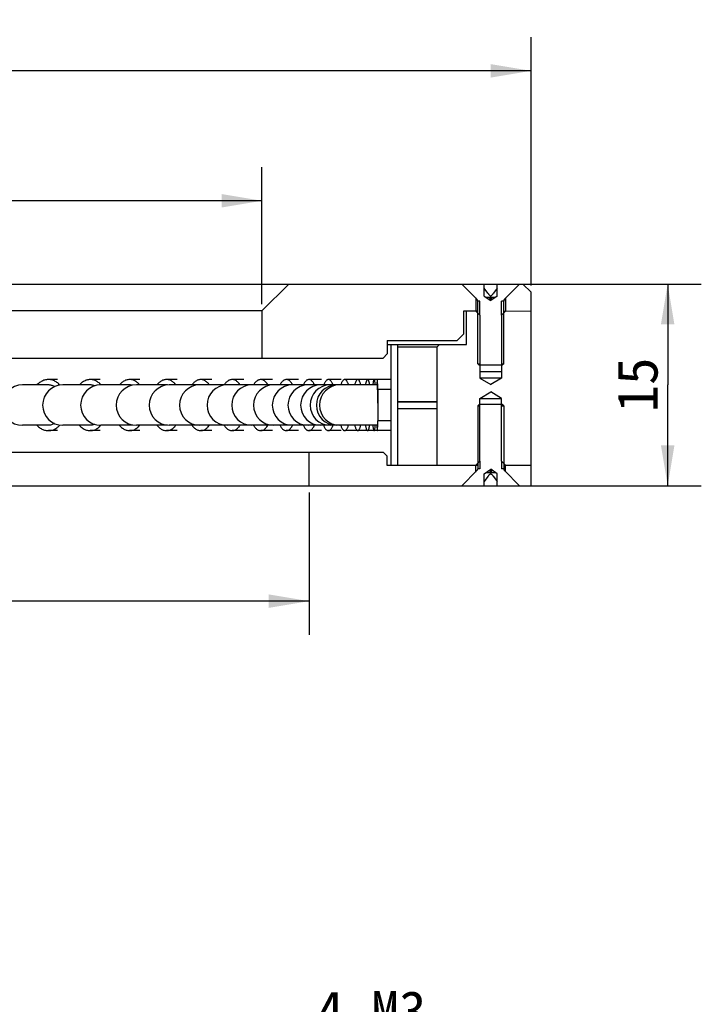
# Model space of a CAD drawing. Header units: millimetres. Extents: x 42 to 254, y -46 to 287.
# Tile 6 of 6: x 187 to 237, y 213 to 287. Entities that reach past the tile are written whole.
import ezdxf
from ezdxf.enums import TextEntityAlignment as Align

# ---------------------------------------------------------------- set-up
doc = ezdxf.new("R2010")
doc.units = ezdxf.units.MM
doc.header["$LTSCALE"] = 23.1
doc.layers.get('0').update_dxf_attribs({"linetype": 'CONTINUOUS'})
doc.layers.add('00_COMPONENTS', color=7, linetype='CONTINUOUS')
doc.layers.add('51__DRAFT_DIMS', color=7, linetype='CONTINUOUS')
doc.styles.get("Standard").update_dxf_attribs({"font": 'simfang.ttf'})
doc.dimstyles.new('DIMSTYLE_1', dxfattribs={"dimtxt": 3, "dimasz": 3, "dimexe": 2.5, "dimexo": 0.5, "dimgap": 0.75, "dimtad": 1, "dimdsep": 46, "dimtxsty": 'STANDARD', "dimblk": '_FILLED', "dimblk1": '_FILLED', "dimblk2": '_FILLED', "dimcen": 0.09, "dimclrt": 3, "dimazin": 2, "dimtp": 0.5, "dimtm": 0.5, "dimtfac": 1, "dimtofl": 0, "dimtmove": 0, "dimatfit": 3, "dimldrblk": '_FILLED', "dimfxl": 1, "dimtolj": 1, "dimarcsym": 0})
doc.dimstyles.new('DIMSTYLE_2', dxfattribs={"dimtxt": 3, "dimasz": 3, "dimexe": 2.5, "dimexo": 0.5, "dimgap": 0.75, "dimtad": 1, "dimdsep": 46, "dimtxsty": 'STANDARD', "dimblk": '_FILLED', "dimblk1": '_FILLED', "dimblk2": '_FILLED', "dimcen": 0.09, "dimclrt": 3, "dimazin": 2, "dimtp": 0.2, "dimtm": 0.2, "dimtfac": 1, "dimtofl": 0, "dimtmove": 0, "dimatfit": 3, "dimldrblk": '_FILLED', "dimfxl": 1, "dimtolj": 1, "dimarcsym": 0})
doc.dimstyles.new('DIMSTYLE_3', dxfattribs={"dimtxt": 3, "dimasz": 3, "dimexe": 2.5, "dimexo": 0.5, "dimtad": 1, "dimdsep": 46, "dimtxsty": 'STANDARD', "dimblk": '_FILLED', "dimblk1": '_FILLED', "dimblk2": '_FILLED', "dimcen": 0.09, "dimclrt": 3, "dimazin": 2, "dimtp": 0.1, "dimtm": 0.1, "dimtfac": 1, "dimtofl": 0, "dimtmove": 0, "dimatfit": 1, "dimldrblk": '_FILLED', "dimfxl": 1, "dimtolj": 1, "dimarcsym": 0})

# ---------------------------------------------------------------- blocks, each defined once
blk = doc.blocks.new('_FILLED')
at = {"color": 0, "linetype": 'ByBlock'}
blk.add_solid([(0, 0), (-1, 0.167), (-1, -0.167)], dxfattribs=at)
blk = doc.blocks.new('*D1')
at = {"layer": '51__DRAFT_DIMS', "color": 4}
for p, q in [((44.756, 266.754), (44.756, 285.2)), ((224.756, 266.755), (224.756, 285.2)), ((44.756, 282.7), (134.756, 282.7)), ((224.756, 282.7), (134.756, 282.7))]:
    blk.add_line(p, q, dxfattribs=at)
at = {"layer": '51__DRAFT_DIMS', "color": 4, "xscale": 3, "yscale": 3, "zscale": 3, "rotation": 180}
blk.add_blockref('_FILLED', (44.756, 282.7), dxfattribs=at)
at = {"layer": '51__DRAFT_DIMS', "color": 4, "xscale": 3, "yscale": 3, "zscale": 3}
blk.add_blockref('_FILLED', (224.756, 282.7), dxfattribs=at)
at = {"layer": '51__DRAFT_DIMS', "color": 3}
blk.add_text('180', height=3, dxfattribs=at).set_placement((136.756, 283.45), align=Align.CENTER)
blk = doc.blocks.new('*D2')
at = {"layer": '51__DRAFT_DIMS', "color": 4}
for p, q in [((64.756, 265.355), (64.756, 275.542)), ((204.756, 265.355), (204.756, 275.542)), ((64.756, 273.042), (134.756, 273.042)), ((204.756, 273.042), (134.756, 273.042))]:
    blk.add_line(p, q, dxfattribs=at)
at = {"layer": '51__DRAFT_DIMS', "color": 4, "xscale": 3, "yscale": 3, "zscale": 3, "rotation": 180}
blk.add_blockref('_FILLED', (64.756, 273.042), dxfattribs=at)
at = {"layer": '51__DRAFT_DIMS', "color": 4, "xscale": 3, "yscale": 3, "zscale": 3}
blk.add_blockref('_FILLED', (204.756, 273.042), dxfattribs=at)
at = {"layer": '51__DRAFT_DIMS', "color": 3}
blk.add_text('140', height=3, dxfattribs=at).set_placement((136.756, 273.792), align=Align.CENTER)
blk = doc.blocks.new('*D3')
at = {"layer": '51__DRAFT_DIMS', "color": 4}
for p, q in [((61.256, 251.355), (61.256, 240.78)), ((208.256, 251.355), (208.256, 240.78)), ((61.256, 243.28), (134.756, 243.28)), ((208.256, 243.28), (134.756, 243.28))]:
    blk.add_line(p, q, dxfattribs=at)
at = {"layer": '51__DRAFT_DIMS', "color": 4, "xscale": 3, "yscale": 3, "zscale": 3, "rotation": 180}
blk.add_blockref('_FILLED', (61.256, 243.28), dxfattribs=at)
at = {"layer": '51__DRAFT_DIMS', "color": 4, "xscale": 3, "yscale": 3, "zscale": 3}
blk.add_blockref('_FILLED', (208.256, 243.28), dxfattribs=at)
at = {"layer": '51__DRAFT_DIMS', "color": 3}
blk.add_text('147', height=3, dxfattribs=at).set_placement((136.756, 244.03), align=Align.CENTER)
blk = doc.blocks.new('*D4')
at = {"layer": '51__DRAFT_DIMS', "color": 4}
for p, q in [((63.256, 266.855), (237.412, 266.855)), ((234.912, 266.855), (234.912, 259.355)), ((234.912, 251.855), (234.912, 259.355)), ((61.756, 251.855), (237.412, 251.855))]:
    blk.add_line(p, q, dxfattribs=at)
at = {"layer": '51__DRAFT_DIMS', "color": 4, "xscale": 3, "yscale": 3, "zscale": 3}
for p, rotation in [((234.912, 266.855), 90), ((234.912, 251.855), 270)]:
    blk.add_blockref('_FILLED', p, dxfattribs=dict(at, rotation=rotation))
at = {"layer": '51__DRAFT_DIMS', "color": 3}
blk.add_text('15', height=3, rotation=90, dxfattribs=at).set_placement((234.162, 259.355), align=Align.CENTER)
blk = doc.blocks.new('*D5')
at = {"layer": '51__DRAFT_DIMS', "color": 4}
for p, q in [((188.46, 179.888), (203.812, 210.549)), ((203.812, 210.549), (207.312, 210.549)), ((207.312, 210.549), (219.124, 210.549))]:
    blk.add_line(p, q, dxfattribs=at)
at = {"layer": '51__DRAFT_DIMS', "color": 4, "xscale": 3, "yscale": 3, "zscale": 3, "rotation": 243.4034131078}
blk.add_blockref('_FILLED', (188.46, 179.888), dxfattribs=at)
at = {"layer": '51__DRAFT_DIMS', "color": 3}
blk.add_text('4-M3', height=3, dxfattribs=at).set_placement((208.812, 211.299))

msp = doc.modelspace()

# ---------------------------------------------------------------- hatches: boundary and pattern name
h = msp.add_hatch()
h.set_pattern_fill('DEFAULT__6', color=4, scale=8.4, angle=45, style=0, pattern_type=0)
h.set_pattern_definition([(45, (0, 0), (-5.9397, 5.9397), [])])
edge = h.paths.add_edge_path()
edge.add_line((222.7208, 260.9198), (222.6208, 260.8198))
edge.add_line((222.6208, 260.8198), (220.8908, 260.8198))
edge.add_line((220.8908, 260.8198), (220.7908, 260.9198))
edge.add_line((220.7908, 260.9198), (220.7908, 265.5869))
edge.add_spline(control_points=[(220.7908, 265.5869), (220.7908, 265.6048), (220.7863, 265.6391), (220.7659, 265.6883), (220.7448, 265.7157), (220.7323, 265.7283)], knot_values=[0, 0, 0, 0, 0.3333333, 0.6666667, 1, 1, 1, 1], degree=3, periodic=0)
edge.add_line((220.7323, 265.7283), (219.9308, 266.5298))
edge.add_line((219.9308, 266.5298), (219.9308, 266.8198))
edge.add_line((219.9308, 266.8198), (221.278, 266.8198))
edge.add_line((221.278, 266.8198), (221.278, 265.9576))
edge.add_line((221.278, 265.9576), (221.4023, 265.8698))
edge.add_line((221.4023, 265.8698), (221.7558, 265.6198))
edge.add_line((221.7558, 265.6198), (222.1094, 265.8698))
edge.add_line((222.1094, 265.8698), (222.2337, 265.9576))
edge.add_line((222.2337, 265.9576), (222.2337, 266.8198))
edge.add_line((222.2337, 266.8198), (223.5808, 266.8198))
edge.add_line((223.5808, 266.8198), (223.5808, 266.5298))
edge.add_line((223.5808, 266.5298), (222.7794, 265.7283))
edge.add_spline(control_points=[(222.7794, 265.7283), (222.7669, 265.7157), (222.7458, 265.6883), (222.7254, 265.6391), (222.7209, 265.6048), (222.7208, 265.5869)], knot_values=[0, 0, 0, 0, 0.3333333, 0.6666667, 1, 1, 1, 1], degree=3, periodic=0)
edge.add_line((222.7208, 265.5869), (222.7208, 260.9198))

# ---------------------------------------------------------------- linework, layer by layer
at = {"layer": '00_COMPONENTS', "color": 7}
for p, q in [((45.9638, 266.8548), (223.5479, 266.8548)), ((204.7558, 264.8548), (206.7558, 266.8548)), ((220.7323, 265.7283), (219.6058, 266.8548)), ((221.278, 265.9576), (221.278, 266.8198)), ((221.5437, 266.1698), (221.278, 266.5455)), ((222.2337, 266.5455), (221.968, 266.1698)), ((222.2337, 265.9576), (222.2337, 266.8198)), ((222.7794, 265.7283), (223.8973, 266.8533)), ((223.5558, 266.5093), (223.5558, 266.5048)), ((223.5808, 266.8548), (224.1564, 266.8548)), ((224.1564, 266.8548), (224.7558, 266.2553)), ((220.6653, 265.8048), (220.6558, 265.8048)), ((220.6558, 265.8048), (220.6558, 264.8548)), ((221.278, 265.9576), (221.7558, 265.6198)), ((221.4023, 265.8698), (222.1094, 265.8698)), ((221.7558, 265.8698), (221.638, 265.7031)), ((222.2337, 265.9576), (221.7558, 265.6198)), ((221.7558, 265.6198), (221.7558, 265.9576)), ((221.8737, 265.7031), (221.7558, 265.8698)), ((222.8464, 265.8048), (222.8558, 265.8048)), ((222.8558, 265.8048), (222.8558, 264.8548)), ((224.7558, 251.8548), (224.7558, 266.2553)), ((220.9558, 265.5869), (220.7908, 265.5869)), ((220.7908, 260.9198), (220.7908, 265.5869)), ((222.7208, 265.5869), (222.5558, 265.5869)), ((222.7208, 260.9198), (222.7208, 265.5869)), ((204.7558, 264.8548), (64.7558, 264.8548)), ((204.7558, 264.8548), (204.7558, 261.3548)), ((219.7558, 264.8548), (220.7908, 264.8548)), ((219.7558, 263.1548), (219.7558, 264.8548)), ((219.9558, 262.3548), (219.9558, 264.8548)), ((220.6308, 264.8548), (220.9558, 264.5298)), ((220.9558, 264.5298), (220.9558, 259.8548)), ((222.8808, 264.8548), (222.5558, 264.5298)), ((222.5558, 264.5298), (222.5558, 259.8548)), ((222.7208, 264.8548), (224.7549, 264.8442)), ((219.2558, 262.6548), (219.7558, 263.1548)), ((214.0558, 262.6548), (219.2558, 262.6548)), ((214.0558, 262.6548), (214.0558, 261.6548)), ((214.0558, 262.3548), (219.9558, 262.3548)), ((214.3558, 253.3548), (214.3558, 262.3548)), ((214.8558, 253.3548), (214.8558, 262.3548)), ((217.7558, 262.1548), (214.8558, 262.1548)), ((217.7558, 262.1548), (217.9558, 262.3548)), ((217.7558, 262.1548), (217.7558, 253.3548)), ((55.7558, 261.3548), (213.7558, 261.3548)), ((213.7558, 261.3548), (214.0558, 261.6548)), ((220.7908, 260.9198), (220.8908, 260.8198)), ((220.7908, 260.9169), (220.9558, 260.9169)), ((222.6208, 260.8198), (220.8908, 260.8198)), ((222.5558, 260.9169), (222.7208, 260.9169)), ((222.7208, 260.9198), (222.6208, 260.8198)), ((220.9558, 259.8548), (221.7558, 259.3741)), ((222.5558, 259.8548), (220.9618, 259.851)), ((220.9664, 260.3568), (222.5494, 260.3568)), ((222.5558, 259.8548), (221.7558, 259.3741)), ((189.5673, 259.7548), (188.8787, 259.7548)), ((192.7161, 259.7548), (191.9879, 259.7548)), ((195.6827, 259.7548), (194.9173, 259.7548)), ((197.6575, 259.3548), (195.4167, 259.3548)), ((198.4578, 259.7548), (197.6575, 259.7548)), ((213.3288, 259.3548), (197.8687, 259.3548)), ((201.0327, 259.7548), (200.2, 259.7548)), ((203.3992, 259.7548), (202.5368, 259.7548)), ((205.55, 259.7548), (204.6606, 259.7548)), ((207.4782, 259.7548), (206.5646, 259.7548)), ((209.1779, 259.7548), (208.2429, 259.7548)), ((210.6436, 259.7548), (209.6902, 259.7548)), ((211.8708, 259.7548), (210.902, 259.7548)), ((214.3284, 259.7548), (211.8744, 259.7548)), ((213.3537, 259.0152), (213.3504, 259.1081)), ((213.3579, 259.397), (213.3538, 259.4975)), ((213.3617, 259.2819), (213.3579, 259.397)), ((213.3652, 259.1536), (213.3617, 259.2819)), ((213.3683, 259.0125), (213.3652, 259.1536)), ((213.3568, 258.9095), (213.3537, 259.0152)), ((213.3595, 258.7921), (213.3568, 258.9095)), ((213.3619, 258.6647), (213.3595, 258.7921)), ((213.3648, 258.4572), (213.3619, 258.6647)), ((213.3669, 258.2349), (213.3648, 258.4572)), ((213.3683, 259.0125), (213.368, 256.6802)), ((214.3558, 259.0125), (213.3683, 259.0125)), ((220.9558, 258.3548), (221.7558, 258.8355)), ((222.5558, 258.3548), (221.7558, 258.8355)), ((213.368, 258.0035), (213.3669, 258.2349)), ((213.3679, 257.6893), (213.3672, 257.5347)), ((214.8558, 258.1133), (217.7558, 258.1133)), ((214.8558, 258.1105), (217.7558, 258.1105)), ((214.8558, 258.099), (217.7558, 258.099)), ((214.8558, 258.0962), (217.7558, 258.0962)), ((220.7908, 257.7898), (220.8908, 257.8898)), ((220.7908, 257.7926), (220.9558, 257.7926)), ((220.7908, 257.7898), (220.7908, 253.1226)), ((222.6208, 257.8898), (220.8908, 257.8898)), ((220.9558, 258.3548), (222.5558, 258.3548)), ((220.9558, 253.6798), (220.9558, 258.3548)), ((222.5558, 253.6798), (222.5558, 258.3548)), ((222.5558, 257.7926), (222.7208, 257.7926)), ((222.7208, 257.7898), (222.6208, 257.8898)), ((222.7208, 257.7898), (222.7208, 253.1226)), ((213.3605, 256.9663), (213.3579, 256.8448)), ((213.3628, 257.0976), (213.3605, 256.9663)), ((213.3647, 257.2369), (213.3628, 257.0976)), ((213.3661, 257.3832), (213.3647, 257.2369)), ((213.3672, 257.5347), (213.3661, 257.3832)), ((214.8558, 257.5962), (217.7558, 257.5962)), ((188.8787, 256.3548), (186.9506, 256.3548)), ((191.9879, 256.3548), (189.9491, 256.3548)), ((192.7366, 256.3002), (192.7875, 256.3551)), ((194.9173, 256.3548), (192.7741, 256.3548)), ((197.6575, 256.3548), (195.4167, 256.3548)), ((213.3288, 256.3548), (197.8687, 256.3548)), ((207.0088, 256.3002), (207.039, 256.3551)), ((213.3579, 256.8448), (213.355, 256.7345)), ((213.3613, 256.4137), (213.3648, 256.5405)), ((213.3648, 256.5405), (213.368, 256.6802)), ((214.3558, 256.6802), (213.368, 256.6802)), ((189.5673, 255.9548), (188.8787, 255.9548)), ((192.7161, 255.9548), (191.9879, 255.9548)), ((195.6827, 255.9548), (194.9173, 255.9548)), ((198.4578, 255.9548), (197.6575, 255.9548)), ((201.0327, 255.9548), (200.2, 255.9548)), ((203.3992, 255.9548), (202.5368, 255.9548)), ((205.55, 255.9548), (204.6606, 255.9548)), ((207.4782, 255.9548), (206.5646, 255.9548)), ((209.1779, 255.9548), (208.2429, 255.9548)), ((210.6436, 255.9548), (209.6902, 255.9548)), ((211.8708, 255.9548), (210.902, 255.9548)), ((214.3284, 255.9548), (211.8744, 255.9548)), ((55.7558, 254.3548), (213.7558, 254.3548)), ((208.2558, 251.8548), (208.2558, 254.3548)), ((213.7558, 254.3548), (214.0558, 254.0548)), ((214.0558, 253.3548), (214.0558, 254.0548)), ((220.8019, 253.3548), (214.0558, 253.3548)), ((220.6308, 253.3548), (220.9558, 253.6798)), ((220.6558, 252.9048), (220.6558, 253.3548)), ((220.7908, 253.4798), (220.7558, 253.4798)), ((220.9627, 253.6798), (220.9558, 253.6798)), ((222.8808, 253.3548), (222.5558, 253.6798)), ((224.7558, 253.3548), (222.7208, 253.3548)), ((222.7558, 253.4798), (222.721, 253.4798)), ((222.8558, 252.9048), (222.8558, 253.3548)), ((219.6058, 251.8548), (220.7323, 252.9812)), ((220.6653, 252.9048), (220.6558, 252.9048)), ((220.9561, 253.1226), (220.7908, 253.1226)), ((221.278, 252.7519), (221.7558, 253.0898)), ((221.278, 251.8898), (221.278, 252.7519)), ((221.5437, 252.5398), (221.278, 252.164)), ((221.4023, 252.8398), (222.1094, 252.8398)), ((221.638, 253.0064), (221.7558, 252.8398)), ((222.2337, 252.7519), (221.7558, 253.0898)), ((221.7558, 252.7519), (221.7558, 253.0898)), ((221.8737, 253.0064), (221.7558, 252.8398)), ((221.968, 252.5398), (222.2337, 252.164)), ((222.2337, 251.8898), (222.2337, 252.7519)), ((222.7208, 253.1226), (222.5558, 253.1226)), ((223.9058, 251.8548), (222.7794, 252.9812)), ((222.8464, 252.9048), (222.8558, 252.9048)), ((44.7558, 251.8548), (224.7558, 251.8548))]:
    msp.add_line(p, q, dxfattribs=at)
at = {"layer": '00_COMPONENTS', "color": 4}
for p, q in [((220.9558, 264.5298), (220.9558, 265.5869)), ((222.5558, 264.5298), (222.5558, 265.5869)), ((220.9558, 253.6798), (220.9558, 253.1226)), ((222.5558, 253.6798), (222.5558, 253.1226))]:
    msp.add_line(p, q, dxfattribs=at)
at = {"layer": '00_COMPONENTS', "color": 7}
for points in [[(221.7558, 265.9576), (221.7289, 265.9776), (221.7027, 265.9986), (221.6773, 266.0206), (221.6526, 266.0436), (221.6287, 266.0676), (221.6058, 266.0922), (221.584, 266.1174), (221.5633, 266.1433), (221.5437, 266.1698)], [(221.968, 266.1698), (221.9484, 266.1433), (221.9277, 266.1174), (221.9059, 266.0922), (221.883, 266.0676), (221.8591, 266.0436), (221.8344, 266.0206), (221.809, 265.9986), (221.7828, 265.9776), (221.7558, 265.9576)], [(189.3292, 259.22), (189.3267, 259.2216), (189.2741, 259.2521), (189.2206, 259.2787), (189.1661, 259.3014), (189.1107, 259.3202), (189.0549, 259.335), (188.9985, 259.3456), (188.9417, 259.3522), (188.8848, 259.3547), (186.9506, 259.3548)], [(188.8787, 259.7548), (188.8668, 259.7547), (188.7998, 259.7516), (188.733, 259.7441), (188.6666, 259.7321), (188.6006, 259.7156), (188.5353, 259.6948), (188.4709, 259.6696), (188.4073, 259.6401), (188.345, 259.6064), (188.2839, 259.5686), (188.2241, 259.5266), (188.1659, 259.4808), (188.1095, 259.4311), (188.0547, 259.3776), (188.0337, 259.3548)], [(189.7385, 259.3393), (189.7368, 259.3413), (189.6834, 259.397), (189.6281, 259.4491), (189.5709, 259.4975), (189.5122, 259.542), (189.452, 259.5824), (189.3903, 259.6189), (189.3276, 259.6511), (189.2638, 259.679), (189.1989, 259.7027), (189.1334, 259.722), (189.0673, 259.7369), (189.0006, 259.7473), (188.9338, 259.7532), (188.8787, 259.7548)], [(192.3084, 259.2799), (192.2596, 259.3014), (192.2073, 259.3202), (192.1545, 259.335), (192.1012, 259.3456), (192.0474, 259.3522), (191.9937, 259.3547), (189.9491, 259.3548)], [(191.9879, 259.7548), (191.9767, 259.7547), (191.9133, 259.7516), (191.8503, 259.7441), (191.7875, 259.7321), (191.7251, 259.7156), (191.6634, 259.6948), (191.6025, 259.6696), (191.5424, 259.6401), (191.4835, 259.6064), (191.4257, 259.5686), (191.3692, 259.5266), (191.3142, 259.4808), (191.2609, 259.4311), (191.2091, 259.3776), (191.1892, 259.3548)], [(192.7868, 259.3548), (192.7486, 259.397), (192.6963, 259.4491), (192.6422, 259.4975), (192.5868, 259.542), (192.5299, 259.5824), (192.4715, 259.6189), (192.4122, 259.6511), (192.3519, 259.679), (192.2906, 259.7027), (192.2287, 259.722), (192.1662, 259.7369), (192.1032, 259.7473), (192.04, 259.7532), (191.9879, 259.7548)], [(195.1135, 259.3231), (195.0736, 259.335), (195.0236, 259.3456), (194.9732, 259.3522), (194.9227, 259.3547), (192.7741, 259.3548)], [(194.9173, 259.7548), (194.9068, 259.7547), (194.8472, 259.7516), (194.788, 259.7441), (194.7291, 259.7321), (194.6705, 259.7156), (194.6126, 259.6948), (194.5554, 259.6696), (194.499, 259.6401), (194.4436, 259.6064), (194.3894, 259.5686), (194.3363, 259.5266), (194.2847, 259.4808), (194.2347, 259.4311), (194.1861, 259.3776), (194.1674, 259.3548)], [(195.6673, 259.3548), (195.6314, 259.397), (195.5824, 259.4491), (195.5316, 259.4975), (195.4795, 259.542), (195.4261, 259.5824), (195.3713, 259.6189), (195.3157, 259.6511), (195.259, 259.679), (195.2014, 259.7027), (195.1433, 259.722), (195.0847, 259.7369), (195.0255, 259.7473), (194.9662, 259.7532), (194.9173, 259.7548)], [(197.6575, 259.7548), (197.6477, 259.7547), (197.5923, 259.7516), (197.5371, 259.7441), (197.4822, 259.7321), (197.4276, 259.7156), (197.3736, 259.6948), (197.3203, 259.6696), (197.2677, 259.6401), (197.2162, 259.6064), (197.1657, 259.5686), (197.1162, 259.5266), (197.0681, 259.4808), (197.0215, 259.4311), (196.9762, 259.3776), (196.9588, 259.3548)], [(198.3564, 259.3548), (198.3229, 259.397), (198.2772, 259.4491), (198.2299, 259.4975), (198.1814, 259.542), (198.1316, 259.5824), (198.0806, 259.6189), (198.0287, 259.6511), (197.9759, 259.679), (197.9223, 259.7027), (197.8681, 259.722), (197.8135, 259.7369), (197.7583, 259.7473), (197.7031, 259.7532), (197.6575, 259.7548)], [(197.7368, 259.3484), (197.7096, 259.3522), (197.6626, 259.3547), (197.6575, 259.3548)], [(200.2, 259.7548), (200.191, 259.7547), (200.1398, 259.7516), (200.0888, 259.7441), (200.0381, 259.7321), (199.9876, 259.7156), (199.9378, 259.6948), (199.8886, 259.6696), (199.84, 259.6401), (199.7924, 259.6064), (199.7458, 259.5686), (199.7001, 259.5266), (199.6557, 259.4808), (199.6126, 259.4311), (199.5708, 259.3776), (199.5546, 259.3548)], [(200.8455, 259.3548), (200.8146, 259.397), (200.7724, 259.4491), (200.7287, 259.4975), (200.6839, 259.542), (200.6379, 259.5824), (200.5908, 259.6189), (200.5429, 259.6511), (200.4941, 259.679), (200.4446, 259.7027), (200.3946, 259.722), (200.3441, 259.7369), (200.2932, 259.7473), (200.2421, 259.7532), (200.2, 259.7548)], [(202.5368, 259.7548), (202.5286, 259.7547), (202.4817, 259.7516), (202.4352, 259.7441), (202.3888, 259.7321), (202.3427, 259.7156), (202.2971, 259.6948), (202.2522, 259.6696), (202.2077, 259.6401), (202.1642, 259.6064), (202.1216, 259.5686), (202.0798, 259.5266), (202.0392, 259.4808), (201.9998, 259.4311), (201.9616, 259.3776), (201.9468, 259.3548)], [(203.1269, 259.3548), (203.0987, 259.397), (203.0601, 259.4491), (203.0202, 259.4975), (202.9792, 259.542), (202.9372, 259.5824), (202.8941, 259.6189), (202.8503, 259.6511), (202.8057, 259.679), (202.7604, 259.7027), (202.7147, 259.722), (202.6685, 259.7369), (202.622, 259.7473), (202.5753, 259.7532), (202.5368, 259.7548)], [(204.6606, 259.7548), (204.6531, 259.7547), (204.6108, 259.7516), (204.5688, 259.7441), (204.5269, 259.7321), (204.4853, 259.7156), (204.4441, 259.6948), (204.4035, 259.6696), (204.3634, 259.6401), (204.3241, 259.6064), (204.2856, 259.5686), (204.2479, 259.5266), (204.2112, 259.4808), (204.1757, 259.4311), (204.1411, 259.3776), (204.1278, 259.3548)], [(205.1934, 259.3548), (205.1679, 259.397), (205.1331, 259.4491), (205.097, 259.4975), (205.06, 259.542), (205.0221, 259.5824), (204.9832, 259.6189), (204.9436, 259.6511), (204.9034, 259.679), (204.8625, 259.7027), (204.8212, 259.722), (204.7795, 259.7369), (204.7375, 259.7473), (204.6953, 259.7532), (204.6606, 259.7548)], [(206.5646, 259.7548), (206.558, 259.7547), (206.5204, 259.7516), (206.4829, 259.7441), (206.4457, 259.7321), (206.4087, 259.7156), (206.3721, 259.6948), (206.336, 259.6696), (206.3003, 259.6401), (206.2653, 259.6064), (206.2311, 259.5686), (206.1976, 259.5266), (206.165, 259.4808), (206.1333, 259.4311), (206.1026, 259.3776), (206.0908, 259.3548)], [(207.0385, 259.3548), (207.0159, 259.397), (206.9848, 259.4491), (206.9528, 259.4975), (206.9199, 259.542), (206.8861, 259.5824), (206.8515, 259.6189), (206.8163, 259.6511), (206.7805, 259.679), (206.7442, 259.7027), (206.7074, 259.722), (206.6704, 259.7369), (206.633, 259.7473), (206.5955, 259.7532), (206.5646, 259.7548)], [(208.2429, 259.7548), (208.2371, 259.7547), (208.2043, 259.7516), (208.1717, 259.7441), (208.1392, 259.7321), (208.1069, 259.7156), (208.0749, 259.6948), (208.0434, 259.6696), (208.0123, 259.6401), (207.9818, 259.6064), (207.9519, 259.5686), (207.9227, 259.5266), (207.8942, 259.4808), (207.8666, 259.4311), (207.8398, 259.3776), (207.8295, 259.3548)], [(208.6564, 259.3548), (208.6366, 259.397), (208.6096, 259.4491), (208.5816, 259.4975), (208.5529, 259.542), (208.5234, 259.5824), (208.4932, 259.6189), (208.4625, 259.6511), (208.4313, 259.679), (208.3996, 259.7027), (208.3675, 259.722), (208.3352, 259.7369), (208.3026, 259.7473), (208.2699, 259.7532), (208.2429, 259.7548)], [(209.6902, 259.7548), (209.6853, 259.7547), (209.6574, 259.7516), (209.6296, 259.7441), (209.602, 259.7321), (209.5745, 259.7156), (209.5473, 259.6948), (209.5205, 259.6696), (209.494, 259.6401), (209.4681, 259.6064), (209.4427, 259.5686), (209.4178, 259.5266), (209.3936, 259.4808), (209.3701, 259.4311), (209.3473, 259.3776), (209.3385, 259.3548)], [(210.042, 259.3548), (210.0252, 259.397), (210.0022, 259.4491), (209.9783, 259.4975), (209.9539, 259.542), (209.9289, 259.5824), (209.9032, 259.6189), (209.8771, 259.6511), (209.8505, 259.679), (209.8235, 259.7027), (209.7962, 259.722), (209.7687, 259.7369), (209.741, 259.7473), (209.7132, 259.7532), (209.6902, 259.7548)], [(210.902, 259.7548), (210.8979, 259.7547), (210.875, 259.7516), (210.8522, 259.7441), (210.8295, 259.7321), (210.8069, 259.7156), (210.7846, 259.6948), (210.7626, 259.6696), (210.7408, 259.6401), (210.7195, 259.6064), (210.6986, 259.5686), (210.6782, 259.5266), (210.6583, 259.4808), (210.639, 259.4311), (210.6203, 259.3776), (210.6131, 259.3548)], [(211.1909, 259.3548), (211.1771, 259.397), (211.1582, 259.4491), (211.1387, 259.4975), (211.1186, 259.542), (211.098, 259.5824), (211.0769, 259.6189), (211.0555, 259.6511), (211.0336, 259.679), (211.0115, 259.7027), (210.9891, 259.722), (210.9665, 259.7369), (210.9437, 259.7473), (210.9208, 259.7532), (210.902, 259.7548)], [(211.8744, 259.7548), (211.8713, 259.7547), (211.8534, 259.7516), (211.8356, 259.7441), (211.8179, 259.7321), (211.8003, 259.7156), (211.7829, 259.6948), (211.7657, 259.6696), (211.7488, 259.6401), (211.7322, 259.6064), (211.7159, 259.5686), (211.7, 259.5266), (211.6845, 259.4808), (211.6694, 259.4311), (211.6548, 259.3776), (211.6492, 259.3548)], [(212.0996, 259.3548), (212.0888, 259.397), (212.0741, 259.4491), (212.0589, 259.4975), (212.0432, 259.542), (212.0272, 259.5824), (212.0108, 259.6189), (211.994, 259.6511), (211.977, 259.679), (211.9597, 259.7027), (211.9423, 259.722), (211.9247, 259.7369), (211.9069, 259.7473), (211.8891, 259.7532), (211.8744, 259.7548)], [(212.6044, 259.7548), (212.6022, 259.7547), (212.5894, 259.7516), (212.5767, 259.7441), (212.5641, 259.7321), (212.5515, 259.7156), (212.5391, 259.6948), (212.5268, 259.6696), (212.5147, 259.6401), (212.5029, 259.6064), (212.4913, 259.5686), (212.4799, 259.5266), (212.4688, 259.4808), (212.4581, 259.4311), (212.4477, 259.3776), (212.4437, 259.3548)], [(212.7652, 259.3548), (212.7575, 259.397), (212.747, 259.4491), (212.7361, 259.4975), (212.7249, 259.542), (212.7135, 259.5824), (212.7017, 259.6189), (212.6898, 259.6511), (212.6777, 259.679), (212.6653, 259.7027), (212.6529, 259.722), (212.6403, 259.7369), (212.6276, 259.7473), (212.6149, 259.7532), (212.6044, 259.7548)], [(213.0897, 259.7548), (213.0884, 259.7547), (213.0808, 259.7516), (213.0732, 259.7441), (213.0657, 259.7321), (213.0582, 259.7156), (213.0508, 259.6948), (213.0435, 259.6696), (213.0363, 259.6401), (213.0292, 259.6064), (213.0223, 259.5686), (213.0155, 259.5266), (213.0089, 259.4808), (213.0025, 259.4311), (212.9963, 259.3776), (212.9939, 259.3548)], [(213.1855, 259.3548), (213.181, 259.397), (213.1747, 259.4491), (213.1682, 259.4975), (213.1615, 259.542), (213.1547, 259.5824), (213.1477, 259.6189), (213.1406, 259.6511), (213.1334, 259.679), (213.126, 259.7027), (213.1186, 259.722), (213.1111, 259.7369), (213.1035, 259.7473), (213.096, 259.7532), (213.0897, 259.7548)], [(213.3288, 259.7548), (213.3284, 259.7547), (213.3259, 259.7516), (213.3235, 259.7441), (213.3211, 259.7321), (213.3187, 259.7156), (213.3164, 259.6948), (213.314, 259.6696), (213.3117, 259.6401), (213.3095, 259.6064), (213.3073, 259.5686), (213.3051, 259.5266), (213.303, 259.4808), (213.301, 259.4311), (213.2982, 259.3548)], [(213.3538, 259.4975), (213.3517, 259.542), (213.3495, 259.5824), (213.3473, 259.6189), (213.345, 259.6511), (213.3427, 259.679), (213.3404, 259.7027), (213.338, 259.722), (213.3356, 259.7369), (213.3332, 259.7473), (213.3308, 259.7532), (213.3288, 259.7548)], [(213.3504, 259.1081), (213.3487, 259.1496), (213.3469, 259.1874), (213.345, 259.2216), (213.3431, 259.2521), (213.3412, 259.2787), (213.3392, 259.3014), (213.3372, 259.3202), (213.3352, 259.335), (213.3331, 259.3456), (213.3311, 259.3522), (213.329, 259.3547), (213.3288, 259.3548)], [(188.0334, 256.3548), (188.0424, 256.3448), (188.0967, 256.2904), (188.1527, 256.2399), (188.2105, 256.1932), (188.27, 256.1503), (188.3307, 256.1115), (188.3928, 256.0768), (188.4562, 256.0463), (188.5204, 256.0201), (188.5854, 255.9983), (188.6514, 255.9808), (188.7176, 255.9678), (188.7843, 255.9592), (188.8514, 255.9552), (188.8787, 255.9548)], [(189.3283, 256.4893), (189.3156, 256.4811), (189.2627, 256.4514), (189.209, 256.4256), (189.1543, 256.4038), (189.0988, 256.3858), (189.0428, 256.3719), (188.9864, 256.3622), (188.9295, 256.3564), (188.8787, 256.3548)], [(188.8787, 255.9548), (188.9183, 255.9556), (188.9852, 255.9605), (189.052, 255.9699), (189.1182, 255.9837), (189.1838, 256.002), (189.2489, 256.0247), (189.3129, 256.0516), (189.3759, 256.0828), (189.4379, 256.1183), (189.4984, 256.1578), (189.5575, 256.2014), (189.6151, 256.2489), (189.6708, 256.3002), (189.7246, 256.3551), (189.7381, 256.3702)], [(191.189, 256.3548), (191.1975, 256.3448), (191.2488, 256.2904), (191.3018, 256.2399), (191.3564, 256.1932), (191.4126, 256.1503), (191.47, 256.1115), (191.5287, 256.0768), (191.5886, 256.0463), (191.6493, 256.0201), (191.7108, 255.9983), (191.7731, 255.9808), (191.8357, 255.9678), (191.8987, 255.9592), (191.9621, 255.9552), (191.9879, 255.9548)], [(192.3079, 256.4295), (192.3001, 256.4256), (192.2485, 256.4038), (192.196, 256.3858), (192.1431, 256.3719), (192.0897, 256.3622), (192.0359, 256.3564), (191.9879, 256.3548)], [(191.9879, 255.9548), (192.0254, 255.9556), (192.0886, 255.9605), (192.1517, 255.9699), (192.2143, 255.9837), (192.2763, 256.002), (192.3378, 256.0247), (192.3984, 256.0516), (192.4579, 256.0828), (192.5165, 256.1183), (192.5737, 256.1578), (192.6295, 256.2014), (192.684, 256.2489), (192.7366, 256.3002)], [(194.1671, 256.3548), (194.1751, 256.3448), (194.2233, 256.2904), (194.273, 256.2399), (194.3243, 256.1932), (194.3771, 256.1503), (194.431, 256.1115), (194.4861, 256.0768), (194.5423, 256.0463), (194.5993, 256.0201), (194.657, 255.9983), (194.7155, 255.9808), (194.7744, 255.9678), (194.8335, 255.9592), (194.893, 255.9552), (194.9173, 255.9548)], [(195.1139, 256.3863), (195.1126, 256.3858), (195.0629, 256.3719), (195.0128, 256.3622), (194.9623, 256.3564), (194.9173, 256.3548)], [(194.9173, 255.9548), (194.9525, 255.9556), (195.0118, 255.9605), (195.0711, 255.9699), (195.1298, 255.9837), (195.1881, 256.002), (195.2458, 256.0247), (195.3026, 256.0516), (195.3586, 256.0828), (195.4136, 256.1183), (195.4673, 256.1578), (195.5197, 256.2014), (195.5708, 256.2489), (195.6202, 256.3002), (195.6677, 256.3548)], [(196.9586, 256.3548), (196.966, 256.3448), (197.0109, 256.2904), (197.0572, 256.2399), (197.105, 256.1932), (197.1542, 256.1503), (197.2044, 256.1115), (197.2557, 256.0768), (197.3081, 256.0463), (197.3612, 256.0201), (197.415, 255.9983), (197.4695, 255.9808), (197.5244, 255.9678), (197.5795, 255.9592), (197.6349, 255.9552), (197.6575, 255.9548)], [(197.7374, 256.361), (197.6995, 256.3564), (197.6575, 256.3548)], [(197.6575, 255.9548), (197.6903, 255.9556), (197.7456, 255.9605), (197.8008, 255.9699), (197.8556, 255.9837), (197.9098, 256.002), (197.9636, 256.0247), (198.0166, 256.0516), (198.0687, 256.0828), (198.12, 256.1183), (198.17, 256.1578), (198.2188, 256.2014), (198.2664, 256.2489), (198.3125, 256.3002), (198.3568, 256.3548)], [(199.5545, 256.3548), (199.5613, 256.3448), (199.6028, 256.2904), (199.6456, 256.2399), (199.6897, 256.1932), (199.7351, 256.1503), (199.7815, 256.1115), (199.829, 256.0768), (199.8773, 256.0463), (199.9264, 256.0201), (199.9761, 255.9983), (200.0264, 255.9808), (200.077, 255.9678), (200.128, 255.9592), (200.1792, 255.9552), (200.2, 255.9548)], [(200.2, 255.9548), (200.2303, 255.9556), (200.2814, 255.9605), (200.3324, 255.9699), (200.383, 255.9837), (200.4331, 256.002), (200.4828, 256.0247), (200.5317, 256.0516), (200.5798, 256.0828), (200.6272, 256.1183), (200.6734, 256.1578), (200.7185, 256.2014), (200.7625, 256.2489), (200.805, 256.3002), (200.8459, 256.3548)], [(201.9467, 256.3548), (201.9529, 256.3448), (201.9909, 256.2904), (202.03, 256.2399), (202.0703, 256.1932), (202.1118, 256.1503), (202.1543, 256.1115), (202.1976, 256.0768), (202.2419, 256.0463), (202.2867, 256.0201), (202.3321, 255.9983), (202.3781, 255.9808), (202.4244, 255.9678), (202.471, 255.9592), (202.5178, 255.9552), (202.5368, 255.9548)], [(202.5368, 255.9548), (202.5645, 255.9556), (202.6112, 255.9605), (202.6578, 255.9699), (202.7041, 255.9837), (202.7499, 256.002), (202.7953, 256.0247), (202.84, 256.0516), (202.884, 256.0828), (202.9273, 256.1183), (202.9696, 256.1578), (203.0108, 256.2014), (203.051, 256.2489), (203.0899, 256.3002), (203.1273, 256.3548)], [(204.1277, 256.3548), (204.1334, 256.3448), (204.1676, 256.2904), (204.2029, 256.2399), (204.2393, 256.1932), (204.2768, 256.1503), (204.3151, 256.1115), (204.3543, 256.0768), (204.3942, 256.0463), (204.4347, 256.0201), (204.4757, 255.9983), (204.5173, 255.9808), (204.5591, 255.9678), (204.6011, 255.9592), (204.6434, 255.9552), (204.6606, 255.9548)], [(204.6606, 255.9548), (204.6856, 255.9556), (204.7278, 255.9605), (204.7699, 255.9699), (204.8116, 255.9837), (204.853, 256.002), (204.894, 256.0247), (204.9344, 256.0516), (204.9741, 256.0828), (205.0132, 256.1183), (205.0513, 256.1578), (205.0886, 256.2014), (205.1249, 256.2489), (205.16, 256.3002), (205.1937, 256.3548)], [(206.0906, 256.3548), (206.0957, 256.3448), (206.1261, 256.2904), (206.1576, 256.2399), (206.1899, 256.1932), (206.2233, 256.1503), (206.2574, 256.1115), (206.2922, 256.0768), (206.3277, 256.0463), (206.3637, 256.0201), (206.4002, 255.9983), (206.4372, 255.9808), (206.4743, 255.9678), (206.5117, 255.9592), (206.5493, 255.9552), (206.5646, 255.9548)], [(206.5646, 255.9548), (206.5869, 255.9556), (206.6243, 255.9605), (206.6618, 255.9699), (206.6989, 255.9837), (206.7357, 256.002), (206.7722, 256.0247), (206.8081, 256.0516), (206.8434, 256.0828), (206.8782, 256.1183), (206.9121, 256.1578), (206.9453, 256.2014), (206.9775, 256.2489), (207.0088, 256.3002)], [(207.8294, 256.3548), (207.8338, 256.3448), (207.8603, 256.2904), (207.8878, 256.2399), (207.916, 256.1932), (207.9451, 256.1503), (207.9748, 256.1115), (208.0052, 256.0768), (208.0362, 256.0463), (208.0676, 256.0201), (208.0995, 255.9983), (208.1317, 255.9808), (208.1641, 255.9678), (208.1968, 255.9592), (208.2296, 255.9552), (208.2429, 255.9548)], [(208.2429, 255.9548), (208.2623, 255.9556), (208.295, 255.9605), (208.3277, 255.9699), (208.3601, 255.9837), (208.3922, 256.002), (208.424, 256.0247), (208.4554, 256.0516), (208.4862, 256.0828), (208.5165, 256.1183), (208.5461, 256.1578), (208.575, 256.2014), (208.6032, 256.2489), (208.6305, 256.3002), (208.6566, 256.3548)], [(209.3384, 256.3548), (209.3421, 256.3448), (209.3648, 256.2904), (209.3881, 256.2399), (209.4121, 256.1932), (209.4369, 256.1503), (209.4622, 256.1115), (209.488, 256.0768), (209.5144, 256.0463), (209.5411, 256.0201), (209.5682, 255.9983), (209.5956, 255.9808), (209.6232, 255.9678), (209.651, 255.9592), (209.6789, 255.9552), (209.6902, 255.9548)], [(209.6902, 255.9548), (209.7067, 255.9556), (209.7346, 255.9605), (209.7624, 255.9699), (209.7899, 255.9837), (209.8172, 256.002), (209.8443, 256.0247), (209.871, 256.0516), (209.8972, 256.0828), (209.923, 256.1183), (209.9482, 256.1578), (209.9728, 256.2014), (209.9967, 256.2489), (210.0199, 256.3002), (210.0422, 256.3548)], [(210.613, 256.3548), (210.6161, 256.3448), (210.6346, 256.2904), (210.6538, 256.2399), (210.6736, 256.1932), (210.6939, 256.1503), (210.7147, 256.1115), (210.7359, 256.0768), (210.7575, 256.0463), (210.7795, 256.0201), (210.8017, 255.9983), (210.8243, 255.9808), (210.8469, 255.9678), (210.8697, 255.9592), (210.8927, 255.9552), (210.902, 255.9548)], [(210.902, 255.9548), (210.9156, 255.9556), (210.9384, 255.9605), (210.9612, 255.9699), (210.9839, 255.9837), (211.0063, 256.002), (211.0286, 256.0247), (211.0505, 256.0516), (211.072, 256.0828), (211.0932, 256.1183), (211.1139, 256.1578), (211.1341, 256.2014), (211.1538, 256.2489), (211.1728, 256.3002), (211.1911, 256.3548)], [(211.6492, 256.3548), (211.6516, 256.3448), (211.666, 256.2904), (211.681, 256.2399), (211.6964, 256.1932), (211.7122, 256.1503), (211.7284, 256.1115), (211.7449, 256.0768), (211.7618, 256.0463), (211.7789, 256.0201), (211.7963, 255.9983), (211.8138, 255.9808), (211.8315, 255.9678), (211.8493, 255.9592), (211.8671, 255.9552), (211.8744, 255.9548)], [(211.8744, 255.9548), (211.885, 255.9556), (211.9028, 255.9605), (211.9206, 255.9699), (211.9382, 255.9837), (211.9557, 256.002), (211.9731, 256.0247), (211.9901, 256.0516), (212.0069, 256.0828), (212.0234, 256.1183), (212.0396, 256.1578), (212.0553, 256.2014), (212.0706, 256.2489), (212.0855, 256.3002), (212.0997, 256.3548)], [(212.4436, 256.3548), (212.4453, 256.3448), (212.4557, 256.2904), (212.4663, 256.2399), (212.4773, 256.1932), (212.4886, 256.1503), (212.5002, 256.1115), (212.512, 256.0768), (212.524, 256.0463), (212.5363, 256.0201), (212.5486, 255.9983), (212.5612, 255.9808), (212.5738, 255.9678), (212.5865, 255.9592), (212.5992, 255.9552), (212.6044, 255.9548)], [(212.6044, 255.9548), (212.612, 255.9556), (212.6247, 255.9605), (212.6374, 255.9699), (212.65, 255.9837), (212.6625, 256.002), (212.6748, 256.0247), (212.687, 256.0516), (212.699, 256.0828), (212.7108, 256.1183), (212.7223, 256.1578), (212.7335, 256.2014), (212.7445, 256.2489), (212.7551, 256.3002), (212.7653, 256.3548)], [(212.9939, 256.3548), (212.9949, 256.3448), (213.001, 256.2904), (213.0074, 256.2399), (213.014, 256.1932), (213.0207, 256.1503), (213.0276, 256.1115), (213.0346, 256.0768), (213.0418, 256.0463), (213.0491, 256.0201), (213.0565, 255.9983), (213.0639, 255.9808), (213.0715, 255.9678), (213.079, 255.9592), (213.0866, 255.9552), (213.0897, 255.9548)], [(213.0897, 255.9548), (213.0942, 255.9556), (213.1018, 255.9605), (213.1094, 255.9699), (213.1169, 255.9837), (213.1243, 256.002), (213.1317, 256.0247), (213.1389, 256.0516), (213.1461, 256.0828), (213.1531, 256.1183), (213.16, 256.1578), (213.1667, 256.2014), (213.1732, 256.2489), (213.1795, 256.3002), (213.1856, 256.3548)], [(213.2982, 256.3548), (213.2985, 256.3448), (213.3025, 256.2399)], [(213.3025, 256.2399), (213.3046, 256.1932), (213.3068, 256.1503), (213.309, 256.1115), (213.3112, 256.0768), (213.3135, 256.0463), (213.3158, 256.0201), (213.3182, 255.9983), (213.3206, 255.9808), (213.323, 255.9678), (213.3254, 255.9592), (213.3278, 255.9552), (213.3288, 255.9548)], [(213.355, 256.7345), (213.3517, 256.6363), (213.35, 256.5922), (213.3483, 256.5515), (213.3465, 256.5145), (213.3446, 256.4811), (213.3427, 256.4514), (213.3407, 256.4256), (213.3388, 256.4038), (213.3368, 256.3858), (213.3347, 256.3719), (213.3327, 256.3622), (213.3306, 256.3564), (213.3288, 256.3548)], [(213.3288, 255.9548), (213.3302, 255.9556), (213.3326, 255.9605), (213.3351, 255.9699), (213.3375, 255.9837), (213.3398, 256.002), (213.3422, 256.0247), (213.3445, 256.0516), (213.3468, 256.0828), (213.349, 256.1183), (213.3512, 256.1578), (213.3533, 256.2014), (213.3554, 256.2489), (213.3574, 256.3002), (213.3613, 256.4137)], [(221.5437, 252.5398), (221.5633, 252.5663), (221.584, 252.5921), (221.6058, 252.6173), (221.6287, 252.642), (221.6526, 252.666), (221.6773, 252.689), (221.7027, 252.7109), (221.7289, 252.7319), (221.7558, 252.7519)], [(221.7558, 252.7519), (221.7828, 252.7319), (221.809, 252.7109), (221.8344, 252.689), (221.8591, 252.666), (221.883, 252.642), (221.9059, 252.6173), (221.9277, 252.5921), (221.9484, 252.5663), (221.968, 252.5398)]]:
    msp.add_lwpolyline(points, dxfattribs=at)
for centre, radius, start, end in [((220.5908, 265.5869), 0.2, 0, 45), ((222.9208, 265.5869), 0.2, 135, 180), ((186.9506, 257.8548), 1.5, 90, 270), ((189.9491, 257.8548), 1.5, 90, 270), ((192.7741, 257.8548), 1.5, 90, 270), ((195.4167, 257.8548), 1.5, 90, 270), ((197.8687, 257.8548), 1.5, 90, 270), ((200.1223, 257.8548), 1.5, 90, 270), ((202.1704, 257.8548), 1.5, 90, 270), ((204.0065, 257.8548), 1.5, 90, 270), ((205.6251, 257.8548), 1.5, 90, 270), ((207.0208, 257.8548), 1.5, 90, 270), ((208.1894, 257.8548), 1.5, 90, 270), ((209.1272, 257.8548), 1.5, 90, 270), ((209.8312, 257.8548), 1.5, 90, 270), ((210.2992, 257.8548), 1.5, 90, 270), ((210.5298, 257.8548), 1.5, 90, 270), ((220.5908, 253.1226), 0.2, 315, 360), ((222.9208, 253.1226), 0.2, 180, 225)]:
    msp.add_arc(centre, radius, start, end, dxfattribs=at)

# ---------------------------------------------------------------- dimensions: what is measured, and where the dimension line sits
at = {"layer": '51__DRAFT_DIMS', "color": 4}
dim = msp.add_linear_dim(base=(44.7558, 282.6996), p1=(224.7558, 266.2553), p2=(44.7558, 266.2542), angle=180, text='%%c<>', dimstyle='DIMSTYLE_1', dxfattribs=at)
dim.commit()
dim.dimension.update_dxf_attribs({"geometry": '*D1', "text_midpoint": (136.7558, 282.6996), "dimtype": 160})
for base, p1, p2, picture, middle in [((204.7558, 273.0417), (64.7558, 264.8548), (204.7558, 264.8548), '*D2', (136.7558, 273.0417)), ((208.2558, 243.2798), (61.2558, 251.8548), (208.2558, 251.8548), '*D3', (136.7558, 243.2798))]:
    dim = msp.add_linear_dim(base=base, p1=p1, p2=p2, text='%%c<>', dimstyle='DIMSTYLE_1', dxfattribs=at)
    dim.commit()
    dim.dimension.update_dxf_attribs({"geometry": picture, "text_midpoint": middle, "dimtype": 160})
dim = msp.add_linear_dim(base=(234.9116, 251.8548), p1=(62.7558, 266.8548), p2=(61.2558, 251.8548), angle=270, dimstyle='DIMSTYLE_2', dxfattribs=at)
dim.commit()
dim.dimension.update_dxf_attribs({"geometry": '*D4', "text_midpoint": (234.9116, 259.4397), "dimtype": 160})
dim = msp.add_diameter_dim_2p(p1=(188.4604, 179.8882), p2=(187.1173, 177.2056), text='4-M3\\P ', dimstyle='DIMSTYLE_3', override={"dimtih": 1, "dimtoh": 1, "dimpost": '<>'}, dxfattribs=at)
dim.commit()
dim.dimension.update_dxf_attribs({"geometry": '*D5', "text_midpoint": (213.2182, 212.799), "dimtype": 163})

doc.saveas('drawing.dxf')
